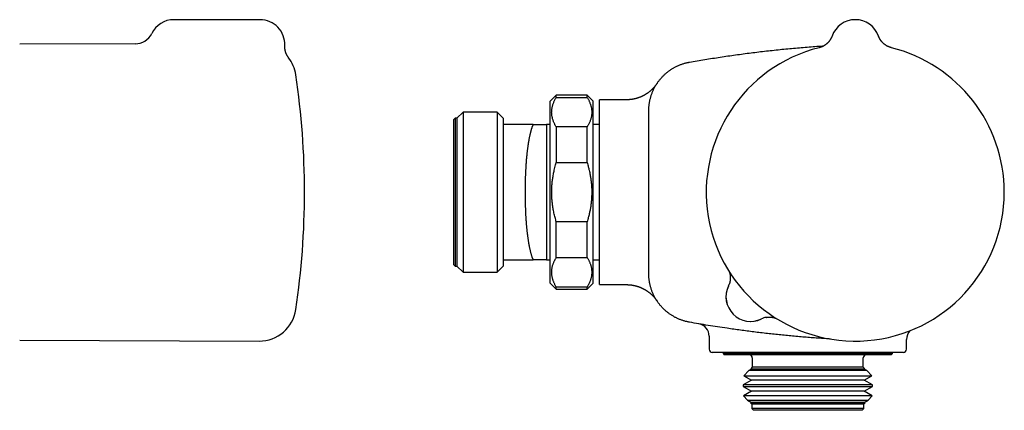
# Model space of a CAD drawing. Header units: millimetres. Extents: x 8 to 681, y 12 to 339.
# Tile 4 of 5: x 389 to 548, y 275 to 339. Entities that reach past the tile are written whole.
import ezdxf

# ---------------------------------------------------------------- set-up
doc = ezdxf.new("R2010")
doc.units = ezdxf.units.MM

msp = doc.modelspace()

# ---------------------------------------------------------------- linework, layer by layer
at = {"color": 7, "linetype": 'Continuous', "lineweight": 30}
for p, q in [((427.7, 338.5), (413.7, 338.5)), ((520.48, 335.85), (520.48, 335.85)), ((520.48, 335.85), (520.48, 335.85)), ((528.01, 335.85), (528.01, 335.85)), ((528.01, 335.85), (528.01, 335.85)), ((407.43, 334.58), (388.7, 334.5)), ((432.31, 332.33), (432.31, 332.33)), ((475.74, 326.25), (474.74, 325.25)), ((480.74, 326.25), (475.74, 326.25)), ((475.74, 325.89), (475.74, 326.25)), ((475.74, 325.89), (480.74, 325.89)), ((481.74, 325.25), (480.74, 326.25)), ((480.74, 325.89), (480.74, 326.25)), ((474.74, 310.5), (474.74, 325.25)), ((481.74, 310.5), (481.74, 325.25)), ((487.1, 325.5), (482.74, 325.5)), ((482.74, 310.5), (482.74, 325.5)), ((460.63, 323.5), (459.63, 322.5)), ((466.13, 323.5), (460.63, 323.5)), ((460.63, 323.5), (460.63, 297.5)), ((467.13, 322.5), (466.13, 323.5)), ((466.13, 323.5), (466.13, 297.5)), ((490.74, 310.5), (490.74, 323.72)), ((490.74, 323.72), (490.74, 323.72)), ((490.74, 323.72), (490.74, 323.72)), ((459.33, 322.5), (459.13, 322.3)), ((459.13, 298.7), (459.13, 322.3)), ((459.63, 322.5), (459.33, 322.5)), ((459.33, 322.5), (459.33, 298.5)), ((459.63, 322.5), (459.63, 298.5)), ((467.13, 322.5), (467.13, 321.5)), ((467.13, 321.5), (467.13, 299.5)), ((471.98, 321.5), (467.13, 321.5)), ((474.13, 321.5), (474.13, 321.5)), ((474.13, 321.5), (474.13, 299.5)), ((474.18, 321.5), (474.13, 321.5)), ((474.74, 321.5), (474.18, 321.5)), ((475.74, 321.09), (475.74, 315.3)), ((480.74, 321.09), (475.74, 321.09)), ((480.74, 315.3), (480.74, 321.09)), ((482.74, 321.5), (481.74, 321.5)), ((475.74, 315.3), (480.74, 315.3)), ((474.74, 295.75), (474.74, 310.5)), ((481.74, 295.75), (481.74, 310.5)), ((482.74, 295.5), (482.74, 310.5)), ((490.74, 297.28), (490.74, 310.5)), ((475.74, 299.91), (475.74, 305.7)), ((480.74, 305.7), (475.74, 305.7)), ((480.74, 299.91), (480.74, 305.7)), ((459.13, 298.7), (459.33, 298.5)), ((467.13, 299.5), (467.13, 298.5)), ((467.13, 299.5), (471.98, 299.5)), ((474.13, 299.5), (474.13, 299.5)), ((474.13, 299.5), (474.18, 299.5)), ((474.18, 299.5), (474.74, 299.5)), ((474.18, 299.5), (474.18, 299.5)), ((475.74, 299.91), (480.74, 299.91)), ((481.74, 299.5), (482.74, 299.5)), ((459.33, 298.5), (459.63, 298.5)), ((459.63, 298.5), (460.63, 297.5)), ((460.63, 297.5), (466.13, 297.5)), ((466.13, 297.5), (467.13, 298.5)), ((490.74, 297.3), (490.74, 297.29)), ((490.74, 297.28), (490.74, 297.28)), ((474.74, 295.75), (475.74, 294.75)), ((480.74, 294.75), (481.74, 295.75)), ((482.74, 295.5), (487.1, 295.5)), ((475.74, 294.75), (475.74, 295.11)), ((480.74, 295.11), (475.74, 295.11)), ((475.74, 294.75), (480.74, 294.75)), ((480.74, 294.75), (480.74, 295.11)), ((498.88, 289.13), (498.88, 289.13)), ((388.7, 286.5), (427.53, 286.33)), ((500.54, 287.16), (500.54, 285)), ((532.54, 285), (532.54, 286.61)), ((515.73, 284.5), (501.04, 284.5)), ((502.79, 284.5), (502.79, 284.3)), ((502.79, 284.3), (502.99, 284.1)), ((503.4, 284.3), (502.79, 284.3)), ((530.29, 284.3), (503.4, 284.3)), ((522.48, 284.5), (522.17, 284.5)), ((532.04, 284.5), (527.6, 284.5)), ((530.09, 284.1), (530.29, 284.3)), ((530.29, 284.3), (530.29, 284.5)), ((503.59, 284.1), (502.99, 284.1)), ((530.09, 284.1), (503.59, 284.1)), ((507.54, 283.6), (507.54, 282.1)), ((525.54, 282.1), (525.54, 283.6)), ((506.99, 281.55), (506.16, 280.72)), ((507.42, 281.79), (506.99, 281.55)), ((507.41, 281.55), (506.99, 281.55)), ((507.54, 282.1), (507.31, 281.86)), ((507.31, 281.86), (507.42, 281.79)), ((507.31, 281.86), (525.78, 281.86)), ((526.1, 281.55), (507.41, 281.55)), ((507.82, 281.79), (507.42, 281.79)), ((507.94, 282.1), (507.54, 282.1)), ((525.67, 281.79), (507.82, 281.79)), ((525.54, 282.1), (507.94, 282.1)), ((525.78, 281.86), (525.54, 282.1)), ((525.67, 281.79), (525.78, 281.86)), ((526.1, 281.55), (525.67, 281.79)), ((526.92, 280.72), (526.1, 281.55)), ((507.42, 279.99), (506.07, 279.21)), ((506.16, 280.72), (507.42, 279.99)), ((506.16, 280.72), (526.92, 280.72)), ((507.82, 279.99), (507.42, 279.99)), ((525.67, 279.99), (507.82, 279.99)), ((525.67, 279.99), (526.92, 280.72)), ((527.02, 279.21), (525.67, 279.99)), ((506.07, 279.21), (506.07, 278.98)), ((506.53, 279.21), (506.07, 279.21)), ((506.07, 278.98), (507.42, 278.19)), ((506.07, 278.98), (527.02, 278.98)), ((507.42, 278.19), (506.11, 277.44)), ((527.02, 279.21), (506.53, 279.21)), ((507.82, 278.19), (507.42, 278.19)), ((525.67, 278.19), (507.82, 278.19)), ((525.67, 278.19), (527.02, 278.98)), ((526.98, 277.44), (525.67, 278.19)), ((527.02, 278.98), (527.02, 279.21)), ((506.11, 277.44), (506.78, 276.76)), ((506.57, 277.44), (506.11, 277.44)), ((526.98, 277.44), (506.57, 277.44)), ((506.78, 276.76), (507.42, 276.39)), ((506.78, 276.76), (526.31, 276.76)), ((507.42, 276.39), (507.25, 276.3)), ((507.82, 276.39), (507.42, 276.39)), ((525.67, 276.39), (507.82, 276.39)), ((525.67, 276.39), (526.31, 276.76)), ((525.84, 276.3), (525.67, 276.39)), ((526.31, 276.76), (526.98, 277.44)), ((507.25, 276.3), (507.44, 276.1)), ((507.66, 276.3), (507.25, 276.3)), ((507.44, 276.1), (507.44, 275.4)), ((507.84, 276.1), (507.44, 276.1)), ((507.44, 275.4), (507.74, 275.1)), ((507.84, 275.4), (507.44, 275.4)), ((525.84, 276.3), (507.66, 276.3)), ((508.13, 275.1), (507.74, 275.1)), ((525.64, 276.1), (507.84, 276.1)), ((525.64, 275.4), (507.84, 275.4)), ((525.34, 275.1), (508.13, 275.1)), ((525.34, 275.1), (525.64, 275.4)), ((525.64, 276.1), (525.84, 276.3)), ((525.64, 275.4), (525.64, 276.1))]:
    msp.add_line(p, q, dxfattribs=at)
at = {"color": 7, "linetype": 'Continuous', "lineweight": 30, "flags": 128}
msp.add_lwpolyline([(528.07, 335.7), (528.05, 335.76), (528.01, 335.85)], dxfattribs=at)
at = {"color": 7, "linetype": 'Continuous', "lineweight": 30}
for centre, radius, start, end in [((413.7, 334.5), 4, 90, 153.8603), ((427.7, 334.5), 4, 357.2491, 90), ((524.24, 334.5), 4, 19.6961, 160.3039), ((407.42, 337.58), 3, 270.2669, 333.8614), ((524.24, 310.5), 24.17, 104.0365, 0), ((524.24, 310.5), 24.17, 0, 75.9635), ((427.56, 328.67), 6, 8.4268, 37.6088), ((304.9, 310.5), 130, 351.5732, 8.4268), ((500.97, 296.57), 3, 334.2259, 340.3502), ((507.27, 293.53), 4, 153.8652, 296.1348), ((507.27, 293.53), 4, 154.226, 295.774), ((427.56, 292.33), 6, 269.75, 351.5732), ((498.54, 287.16), 2, 359.9963, 80.3217), ((510.32, 287.23), 3, 100.2959, 115.6429), ((534.54, 286.61), 2, 135.4446, 180.0147), ((501.04, 285), 0.5, 180, 270), ((532.04, 285), 0.5, 270, 0), ((507.04, 283.6), 0.5, 0, 90), ((526.04, 283.6), 0.5, 90, 180)]:
    msp.add_arc(centre, radius, start, end, dxfattribs=at)
for points, knots in [([(520.48, 335.85), (520.48, 335.85), (520.48, 335.85), (520.48, 335.84), (520.48, 335.84), (520.47, 335.83), (520.47, 335.82), (520.47, 335.81), (520.46, 335.8), (520.45, 335.77), (520.43, 335.73), (520.41, 335.68), (520.39, 335.62), (520.35, 335.55), (520.32, 335.48), (520.28, 335.42), (520.25, 335.35), (520.21, 335.28), (520.16, 335.21), (520.12, 335.15), (520.07, 335.08), (520.02, 335.01), (519.97, 334.95), (519.91, 334.88), (519.85, 334.82), (519.8, 334.76), (519.74, 334.7), (519.67, 334.64), (519.61, 334.59), (519.55, 334.53), (519.48, 334.48), (519.41, 334.43), (519.34, 334.38), (519.27, 334.33), (519.2, 334.29), (519.12, 334.24), (519.05, 334.2), (518.97, 334.17), (518.9, 334.13), (518.82, 334.09), (518.74, 334.06), (518.66, 334.03), (518.57, 334), (518.48, 333.98), (518.42, 333.96), (518.38, 333.95), (518.38, 333.95)], [0, 0, 0, 0, 0.002692, 0.0059581, 0.0088721, 0.0117137, 0.0148568, 0.0189394, 0.0248224, 0.0339125, 0.047983, 0.0654837, 0.090355, 0.1173013, 0.1412358, 0.1663053, 0.1924651, 0.2193225, 0.2466538, 0.2743149, 0.3022124, 0.330284, 0.3584874, 0.3867925, 0.4151779, 0.4436278, 0.4721301, 0.5006758, 0.5292579, 0.5578705, 0.5865094, 0.6151709, 0.6438519, 0.67255, 0.7012633, 0.7299899, 0.7587284, 0.7874775, 0.8162362, 0.8450036, 0.8737788, 0.9025612, 0.9345411, 0.9665035, 0.998365, 1, 1, 1, 1]), ([(530.11, 333.95), (530.1, 333.95), (530.07, 333.96), (530.02, 333.97), (529.93, 334), (529.85, 334.03), (529.77, 334.06), (529.69, 334.09), (529.61, 334.12), (529.53, 334.16), (529.46, 334.2), (529.38, 334.24), (529.31, 334.28), (529.24, 334.32), (529.17, 334.37), (529.1, 334.42), (529.03, 334.46), (528.96, 334.52), (528.9, 334.57), (528.84, 334.62), (528.78, 334.68), (528.72, 334.73), (528.66, 334.79), (528.61, 334.85), (528.56, 334.91), (528.5, 334.97), (528.46, 335.03), (528.41, 335.09), (528.37, 335.16), (528.32, 335.22), (528.29, 335.28), (528.25, 335.34), (528.21, 335.4), (528.18, 335.46), (528.15, 335.52), (528.12, 335.58), (528.1, 335.63), (528.08, 335.68), (528.06, 335.73), (528.04, 335.76), (528.03, 335.79), (528.03, 335.81), (528.02, 335.82), (528.02, 335.83), (528.01, 335.84), (528.01, 335.84), (528.01, 335.85), (528.01, 335.85), (528.01, 335.85), (528.01, 335.85)], [0, 0, 0, 0, 0.002749, 0.032054, 0.06129, 0.090454, 0.119544, 0.148556, 0.177489, 0.206338, 0.235099, 0.26377, 0.292345, 0.320819, 0.349187, 0.377442, 0.405578, 0.433588, 0.461461, 0.489189, 0.51676, 0.544162, 0.57138, 0.598397, 0.625195, 0.651752, 0.67804, 0.70403, 0.729685, 0.754962, 0.779809, 0.804162, 0.827942, 0.851052, 0.873368, 0.894731, 0.91493, 0.933659, 0.95039, 0.964024, 0.973466, 0.979661, 0.983947, 0.987152, 0.989825, 0.992383, 0.99516, 0.998445, 1, 1, 1, 1]), ([(432.32, 332.33), (432.31, 332.34), (432.29, 332.36), (432.26, 332.41), (432.21, 332.47), (432.17, 332.54), (432.13, 332.61), (432.09, 332.68), (432.05, 332.75), (432.01, 332.82), (431.97, 332.9), (431.94, 332.97), (431.9, 333.05), (431.87, 333.13), (431.85, 333.21), (431.82, 333.29), (431.8, 333.37), (431.78, 333.45), (431.76, 333.54), (431.74, 333.62), (431.73, 333.7), (431.71, 333.79), (431.71, 333.87), (431.7, 333.96), (431.69, 334.04), (431.69, 334.13), (431.69, 334.21), (431.69, 334.27), (431.69, 334.3), (431.7, 334.31)], [0, 0, 0, 0, 0.011858, 0.045942, 0.082096, 0.119381, 0.157439, 0.196031, 0.234999, 0.274243, 0.313692, 0.353299, 0.39303, 0.432859, 0.472768, 0.512742, 0.552771, 0.592845, 0.632959, 0.673107, 0.713283, 0.753485, 0.793709, 0.833952, 0.874213, 0.91449, 0.954781, 0.995084, 1, 1, 1, 1]), ([(497.34, 331.6), (497.76, 331.67), (498.59, 331.82), (499.83, 332.03), (501.08, 332.23), (502.33, 332.42), (503.57, 332.61), (504.82, 332.79), (506.08, 332.96), (507.33, 333.12), (508.58, 333.28), (509.83, 333.42), (511.09, 333.56), (512.35, 333.69), (513.6, 333.82), (514.86, 333.93), (516.12, 334.04), (517.39, 334.14), (518.4, 334.21), (518.99, 334.25), (519.15, 334.26)], [0, 0, 0, 0, 0.057437, 0.114875, 0.172314, 0.229753, 0.28719, 0.344627, 0.402065, 0.459504, 0.516943, 0.574379, 0.631816, 0.689255, 0.746694, 0.804132, 0.861569, 0.919577, 0.977588, 1, 1, 1, 1]), ([(490.74, 323.72), (490.74, 323.72), (490.74, 323.8), (490.75, 323.94), (490.76, 324.17), (490.77, 324.39), (490.79, 324.61), (490.82, 324.83), (490.85, 325.05), (490.89, 325.27), (490.94, 325.49), (491, 325.72), (491.06, 325.94), (491.12, 326.16), (491.19, 326.37), (491.27, 326.58), (491.35, 326.79), (491.44, 326.99), (491.53, 327.19), (491.63, 327.39), (491.74, 327.59), (491.85, 327.78), (491.97, 327.98), (492.09, 328.17), (492.22, 328.36), (492.36, 328.54), (492.5, 328.72), (492.64, 328.89), (492.78, 329.06), (492.93, 329.22), (493.09, 329.38), (493.25, 329.54), (493.41, 329.69), (493.58, 329.84), (493.76, 329.98), (493.94, 330.12), (494.12, 330.26), (494.31, 330.39), (494.5, 330.51), (494.69, 330.62), (494.89, 330.73), (495.08, 330.84), (495.28, 330.94), (495.48, 331.03), (495.69, 331.12), (495.9, 331.2), (496.11, 331.28), (496.33, 331.35), (496.55, 331.42), (496.77, 331.48), (496.97, 331.53), (497.17, 331.57), (497.28, 331.59), (497.34, 331.6)], [0, 0, 0, 0, 0.0000054, 0.0198057, 0.0396098, 0.0594101, 0.0793482, 0.0992902, 0.1192284, 0.1396, 0.1599758, 0.1803475, 0.2008689, 0.2213946, 0.2419161, 0.2617162, 0.2815201, 0.3013203, 0.3212582, 0.3411999, 0.3611379, 0.3815095, 0.4018852, 0.4222568, 0.4427781, 0.4633036, 0.4838249, 0.5036313, 0.5234414, 0.5432478, 0.5631921, 0.5831403, 0.6030847, 0.6234636, 0.6438466, 0.6642255, 0.6847543, 0.7052873, 0.7258161, 0.7456139, 0.7654153, 0.7852131, 0.8051485, 0.8250878, 0.8450233, 0.8653929, 0.8857666, 0.9061362, 0.9266553, 0.9471787, 0.9676978, 0.9838448, 1, 1, 1, 1]), ([(492.09, 328.17), (492.09, 328.17), (492.09, 328.17), (492.09, 328.16), (492.09, 328.16), (492.08, 328.15), (492.08, 328.14), (492.07, 328.13), (492.05, 328.11), (492.03, 328.07), (491.99, 328.01), (491.93, 327.94), (491.86, 327.85), (491.8, 327.76), (491.73, 327.68), (491.66, 327.6), (491.59, 327.52), (491.51, 327.43), (491.44, 327.35), (491.36, 327.27), (491.27, 327.18), (491.19, 327.1), (491.1, 327.02), (491.01, 326.95), (490.92, 326.87), (490.83, 326.79), (490.73, 326.72), (490.64, 326.65), (490.54, 326.58), (490.44, 326.51), (490.34, 326.45), (490.24, 326.38), (490.13, 326.32), (490.03, 326.26), (489.92, 326.2), (489.82, 326.15), (489.71, 326.1), (489.6, 326.04), (489.49, 325.99), (489.38, 325.95), (489.27, 325.9), (489.15, 325.86), (489.04, 325.82), (488.92, 325.78), (488.8, 325.75), (488.68, 325.71), (488.56, 325.68), (488.43, 325.65), (488.3, 325.62), (488.17, 325.6), (488.04, 325.57), (487.91, 325.55), (487.78, 325.54), (487.64, 325.52), (487.51, 325.51), (487.38, 325.51), (487.25, 325.5), (487.16, 325.5), (487.11, 325.5), (487.1, 325.5)], [0, 0, 0, 0, 0.00061, 0.001836, 0.003005, 0.004259, 0.005942, 0.008506, 0.012714, 0.019569, 0.031161, 0.049411, 0.068071, 0.087102, 0.103789, 0.121908, 0.140653, 0.159838, 0.179323, 0.199019, 0.218867, 0.238829, 0.258878, 0.278993, 0.299162, 0.319374, 0.339622, 0.359898, 0.380199, 0.400521, 0.420861, 0.441216, 0.461585, 0.481965, 0.502355, 0.522755, 0.543163, 0.563579, 0.584, 0.604428, 0.624862, 0.6453, 0.665743, 0.686189, 0.70664, 0.729418, 0.749875, 0.772556, 0.795245, 0.817886, 0.840482, 0.863033, 0.885543, 0.908012, 0.930444, 0.952838, 0.975198, 0.997523, 1, 1, 1, 1]), ([(492.03, 328.07), (492.03, 328.08), (492.05, 328.1), (492.06, 328.12), (492.08, 328.14), (492.09, 328.16), (492.09, 328.16), (492.09, 328.16)], [0, 0, 0, 0, 0.18592, 0.434058, 0.682195, 0.93514, 1, 1, 1, 1]), ([(492.09, 328.17), (492.09, 328.17), (492.09, 328.17), (492.09, 328.16), (492.09, 328.16)], [0, 0, 0, 0, 0.2607898, 1, 1, 1, 1]), ([(475.74, 321.09), (475.71, 321.15), (475.63, 321.27), (475.53, 321.46), (475.44, 321.65), (475.35, 321.84), (475.28, 322.02), (475.21, 322.21), (475.15, 322.41), (475.1, 322.6), (475.06, 322.8), (475.03, 322.99), (475.01, 323.19), (474.99, 323.39), (474.99, 323.6), (475.01, 323.8), (475.03, 324.01), (475.06, 324.22), (475.11, 324.43), (475.17, 324.64), (475.24, 324.85), (475.32, 325.06), (475.41, 325.27), (475.51, 325.48), (475.62, 325.69), (475.7, 325.82), (475.74, 325.89)], [0, 0, 0, 0, 0.039489, 0.078998, 0.118514, 0.158028, 0.19753, 0.237015, 0.277272, 0.317555, 0.35785, 0.398143, 0.438423, 0.478677, 0.521543, 0.564441, 0.607356, 0.650273, 0.693175, 0.736044, 0.780012, 0.824004, 0.868012, 0.912024, 0.956026, 1, 1, 1, 1]), ([(480.74, 325.89), (480.78, 325.83), (480.85, 325.71), (480.96, 325.52), (481.05, 325.34), (481.13, 325.15), (481.21, 324.96), (481.28, 324.77), (481.34, 324.58), (481.39, 324.39), (481.43, 324.19), (481.46, 323.99), (481.48, 323.79), (481.5, 323.59), (481.5, 323.39), (481.48, 323.18), (481.46, 322.97), (481.43, 322.76), (481.38, 322.55), (481.32, 322.34), (481.25, 322.14), (481.18, 321.93), (481.09, 321.72), (480.98, 321.51), (480.87, 321.3), (480.79, 321.16), (480.74, 321.09)], [0, 0, 0, 0, 0.0394379, 0.0788842, 0.1183294, 0.1577658, 0.1973904, 0.2370148, 0.2762981, 0.3155813, 0.3563484, 0.3971294, 0.4379098, 0.4786762, 0.5214545, 0.5642491, 0.6070442, 0.649823, 0.6929333, 0.7360439, 0.7784893, 0.8209349, 0.8656935, 0.9104653, 0.9552389, 1, 1, 1, 1]), ([(471.98, 321.5), (471.97, 321.46), (471.93, 321.39), (471.89, 321.27), (471.84, 321.16), (471.8, 321.04), (471.76, 320.92), (471.71, 320.79), (471.67, 320.66), (471.63, 320.52), (471.59, 320.37), (471.55, 320.23), (471.52, 320.08), (471.48, 319.92), (471.44, 319.77), (471.4, 319.58), (471.36, 319.36), (471.31, 319.11), (471.27, 318.88), (471.23, 318.67), (471.2, 318.49), (471.17, 318.3), (471.14, 318.11), (471.12, 317.91), (471.09, 317.71), (471.06, 317.51), (471.04, 317.31), (471.01, 317.1), (470.99, 316.89), (470.97, 316.67), (470.94, 316.43), (470.91, 316.14), (470.88, 315.82), (470.86, 315.51), (470.83, 315.2), (470.81, 314.89), (470.79, 314.61), (470.78, 314.35), (470.77, 314.11), (470.75, 313.88), (470.74, 313.64), (470.73, 313.4), (470.72, 313.16), (470.71, 312.91), (470.7, 312.64), (470.69, 312.32), (470.69, 311.97), (470.68, 311.63), (470.67, 311.29), (470.67, 310.96), (470.67, 310.66), (470.67, 310.39), (470.67, 310.12), (470.67, 309.82), (470.68, 309.49), (470.68, 309.17), (470.69, 308.86), (470.7, 308.55), (470.71, 308.25), (470.72, 307.94), (470.73, 307.64), (470.74, 307.33), (470.76, 307.01), (470.77, 306.73), (470.79, 306.47), (470.81, 306.22), (470.82, 305.94), (470.85, 305.64), (470.87, 305.35), (470.89, 305.07), (470.92, 304.79), (470.94, 304.53), (470.97, 304.26), (471, 304), (471.03, 303.73), (471.07, 303.46), (471.1, 303.22), (471.13, 303.01), (471.16, 302.8), (471.19, 302.57), (471.23, 302.33), (471.27, 302.11), (471.3, 301.92), (471.34, 301.73), (471.38, 301.51), (471.43, 301.29), (471.48, 301.09), (471.52, 300.91), (471.56, 300.76), (471.6, 300.61), (471.64, 300.46), (471.69, 300.31), (471.73, 300.16), (471.78, 300.02), (471.82, 299.89), (471.87, 299.78), (471.91, 299.67), (471.95, 299.58), (471.97, 299.53), (471.98, 299.5)], [0, 0, 0, 0, 0.009884, 0.019768, 0.028921, 0.038074, 0.047243, 0.056413, 0.065566, 0.074719, 0.084019, 0.093319, 0.102341, 0.111364, 0.120534, 0.129703, 0.14283, 0.155959, 0.169086, 0.178075, 0.187064, 0.196069, 0.205073, 0.214063, 0.223052, 0.232056, 0.241061, 0.25005, 0.259039, 0.268045, 0.27705, 0.289936, 0.302826, 0.315713, 0.327526, 0.339342, 0.351155, 0.360008, 0.368861, 0.377729, 0.386598, 0.39545, 0.404303, 0.413172, 0.42204, 0.434723, 0.447408, 0.46009, 0.471792, 0.483496, 0.495197, 0.503967, 0.512736, 0.524438, 0.536142, 0.547843, 0.558885, 0.569932, 0.58098, 0.592027, 0.603068, 0.614744, 0.626423, 0.638099, 0.646849, 0.655599, 0.667275, 0.678954, 0.69063, 0.70164, 0.712655, 0.723672, 0.734688, 0.745698, 0.757436, 0.769177, 0.780915, 0.789712, 0.798509, 0.810247, 0.821987, 0.833725, 0.842537, 0.851349, 0.863917, 0.876487, 0.889056, 0.898207, 0.90736, 0.916511, 0.926804, 0.937099, 0.947395, 0.957687, 0.967025, 0.976365, 0.985703, 0.992852, 1, 1, 1, 1]), ([(471.98, 321.5), (472.06, 321.5), (472.2, 321.5), (472.42, 321.5), (472.61, 321.5), (472.77, 321.5), (472.91, 321.5), (473.05, 321.5), (473.18, 321.5), (473.31, 321.5), (473.43, 321.5), (473.54, 321.5), (473.64, 321.5), (473.73, 321.5), (473.81, 321.5), (473.88, 321.5), (473.94, 321.5), (474, 321.5), (474.04, 321.5), (474.08, 321.5), (474.11, 321.5), (474.13, 321.5), (474.13, 321.5), (474.13, 321.5)], [0, 0, 0, 0, 0.063168, 0.126339, 0.189506, 0.236932, 0.284357, 0.3317, 0.379043, 0.42684, 0.474643, 0.522444, 0.570239, 0.612998, 0.655767, 0.69854, 0.741306, 0.784062, 0.82724, 0.870434, 0.913632, 0.956823, 1, 1, 1, 1]), ([(475.74, 305.7), (475.71, 305.81), (475.64, 306.04), (475.54, 306.4), (475.45, 306.77), (475.36, 307.14), (475.29, 307.51), (475.22, 307.86), (475.17, 308.2), (475.12, 308.53), (475.08, 308.86), (475.05, 309.19), (475.02, 309.53), (475.01, 309.88), (475, 310.24), (474.99, 310.58), (475, 310.9), (475.01, 311.2), (475.03, 311.49), (475.05, 311.78), (475.08, 312.08), (475.11, 312.39), (475.16, 312.72), (475.21, 313.06), (475.27, 313.4), (475.34, 313.73), (475.42, 314.1), (475.51, 314.49), (475.63, 314.91), (475.71, 315.17), (475.74, 315.3)], [0, 0, 0, 0, 0.03711, 0.07422, 0.113622, 0.153027, 0.192428, 0.228455, 0.264481, 0.297983, 0.331486, 0.365338, 0.39919, 0.436136, 0.473086, 0.510032, 0.540734, 0.571439, 0.602141, 0.631478, 0.660815, 0.69403, 0.727244, 0.763082, 0.798919, 0.833674, 0.868429, 0.913638, 0.958847, 1, 1, 1, 1]), ([(480.74, 315.3), (480.78, 315.19), (480.84, 314.97), (480.93, 314.65), (481.01, 314.35), (481.09, 314.03), (481.16, 313.68), (481.23, 313.33), (481.29, 313.01), (481.33, 312.72), (481.37, 312.43), (481.41, 312.14), (481.44, 311.85), (481.46, 311.55), (481.48, 311.24), (481.49, 310.92), (481.5, 310.58), (481.49, 310.21), (481.48, 309.86), (481.46, 309.51), (481.44, 309.18), (481.41, 308.85), (481.37, 308.52), (481.32, 308.19), (481.27, 307.88), (481.21, 307.58), (481.15, 307.28), (481.09, 306.99), (481.02, 306.68), (480.94, 306.37), (480.85, 306.04), (480.78, 305.82), (480.74, 305.7)], [0, 0, 0, 0, 0.035621, 0.071242, 0.101407, 0.131572, 0.171346, 0.211119, 0.241345, 0.271574, 0.301799, 0.331641, 0.361482, 0.392592, 0.423705, 0.454814, 0.492311, 0.529812, 0.567309, 0.600809, 0.635136, 0.669467, 0.703793, 0.737494, 0.771196, 0.801615, 0.832038, 0.862458, 0.895588, 0.928721, 0.961851, 1, 1, 1, 1]), ([(474.13, 299.5), (474.13, 299.5), (474.13, 299.5), (474.11, 299.5), (474.08, 299.5), (474.04, 299.5), (474, 299.5), (473.94, 299.5), (473.88, 299.5), (473.81, 299.5), (473.73, 299.5), (473.64, 299.5), (473.54, 299.5), (473.43, 299.5), (473.31, 299.5), (473.19, 299.5), (473.06, 299.5), (472.92, 299.5), (472.78, 299.5), (472.61, 299.5), (472.42, 299.5), (472.21, 299.5), (472.06, 299.5), (471.98, 299.5)], [0, 0, 0, 0, 0.042738, 0.08549, 0.128248, 0.171002, 0.213741, 0.256936, 0.300142, 0.343354, 0.386563, 0.429761, 0.477084, 0.524413, 0.571743, 0.619068, 0.666509, 0.71395, 0.761134, 0.808318, 0.872211, 0.936106, 1, 1, 1, 1]), ([(475.74, 295.11), (475.71, 295.17), (475.63, 295.29), (475.53, 295.48), (475.44, 295.66), (475.36, 295.84), (475.29, 296.02), (475.22, 296.2), (475.16, 296.39), (475.11, 296.58), (475.06, 296.79), (475.03, 296.99), (475.01, 297.2), (475, 297.39), (474.99, 297.56), (475, 297.72), (475.01, 297.89), (475.04, 298.08), (475.07, 298.29), (475.12, 298.5), (475.18, 298.7), (475.25, 298.9), (475.32, 299.09), (475.4, 299.27), (475.48, 299.44), (475.56, 299.6), (475.65, 299.76), (475.71, 299.86), (475.74, 299.91)], [0, 0, 0, 0, 0.039402, 0.078808, 0.11821, 0.155431, 0.192661, 0.229889, 0.267109, 0.309408, 0.35173, 0.394058, 0.436377, 0.478674, 0.510705, 0.542739, 0.574769, 0.617661, 0.660561, 0.703453, 0.744473, 0.785505, 0.826538, 0.86756, 0.900438, 0.933317, 0.966658, 1, 1, 1, 1]), ([(480.74, 299.91), (480.78, 299.85), (480.85, 299.73), (480.96, 299.54), (481.05, 299.36), (481.13, 299.18), (481.2, 299), (481.27, 298.82), (481.33, 298.63), (481.38, 298.44), (481.43, 298.23), (481.46, 298.03), (481.48, 297.82), (481.49, 297.62), (481.5, 297.42), (481.49, 297.22), (481.47, 297.03), (481.43, 296.83), (481.39, 296.62), (481.34, 296.41), (481.28, 296.22), (481.21, 296.05), (481.15, 295.89), (481.08, 295.73), (481.01, 295.58), (480.92, 295.42), (480.84, 295.26), (480.78, 295.16), (480.74, 295.11)], [0, 0, 0, 0, 0.039402, 0.078808, 0.11821, 0.155431, 0.192661, 0.229889, 0.267109, 0.309408, 0.35173, 0.394058, 0.436377, 0.478674, 0.518708, 0.558755, 0.598802, 0.638836, 0.682192, 0.725557, 0.768915, 0.801796, 0.834679, 0.86756, 0.900438, 0.933317, 0.966658, 1, 1, 1, 1]), ([(497.34, 289.4), (497.27, 289.41), (497.12, 289.44), (496.91, 289.49), (496.69, 289.54), (496.47, 289.6), (496.26, 289.67), (496.04, 289.75), (495.83, 289.82), (495.62, 289.91), (495.42, 290), (495.22, 290.09), (495.02, 290.19), (494.83, 290.3), (494.64, 290.41), (494.45, 290.53), (494.26, 290.65), (494.07, 290.78), (493.89, 290.92), (493.71, 291.06), (493.53, 291.2), (493.35, 291.36), (493.17, 291.54), (492.97, 291.73), (492.79, 291.93), (492.62, 292.12), (492.47, 292.31), (492.34, 292.48), (492.21, 292.66), (492.08, 292.84), (491.96, 293.03), (491.85, 293.22), (491.74, 293.42), (491.63, 293.62), (491.53, 293.82), (491.43, 294.03), (491.34, 294.24), (491.26, 294.45), (491.18, 294.67), (491.11, 294.9), (491.04, 295.13), (490.98, 295.35), (490.92, 295.59), (490.88, 295.82), (490.84, 296.06), (490.8, 296.3), (490.78, 296.54), (490.76, 296.79), (490.75, 297.03), (490.75, 297.19), (490.74, 297.28)], [0, 0, 0, 0, 0.019997, 0.039992, 0.06004, 0.080089, 0.100309, 0.120529, 0.140813, 0.161096, 0.180872, 0.200651, 0.220427, 0.240341, 0.260258, 0.280172, 0.300521, 0.320874, 0.341224, 0.361722, 0.382225, 0.402723, 0.426944, 0.451164, 0.475495, 0.499826, 0.519601, 0.539379, 0.559154, 0.579066, 0.598981, 0.618892, 0.639236, 0.659583, 0.679927, 0.700419, 0.720917, 0.74141, 0.762523, 0.783642, 0.804756, 0.826038, 0.847324, 0.868605, 0.890412, 0.912223, 0.934031, 0.956015, 0.978008, 1, 1, 1, 1]), ([(490.75, 297.03), (490.75, 297.04), (490.75, 297.06), (490.75, 297.1), (490.75, 297.14), (490.75, 297.16)], [0, 0, 0, 0, 0.144543, 0.712798, 1, 1, 1, 1]), ([(503.77, 297.66), (503.77, 297.65), (503.78, 297.62), (503.8, 297.58), (503.82, 297.52), (503.84, 297.46), (503.86, 297.4), (503.88, 297.33), (503.89, 297.25), (503.91, 297.17), (503.93, 297.09), (503.94, 297.01), (503.95, 296.93), (503.96, 296.85), (503.97, 296.76), (503.97, 296.68), (503.97, 296.6), (503.97, 296.51), (503.97, 296.43), (503.96, 296.34), (503.95, 296.26), (503.94, 296.17), (503.93, 296.09), (503.92, 296.01), (503.9, 295.92), (503.88, 295.84), (503.86, 295.76), (503.83, 295.67), (503.81, 295.61), (503.8, 295.57), (503.8, 295.57)], [0, 0, 0, 0, 0.01766, 0.042143, 0.069242, 0.099009, 0.131261, 0.1656, 0.201524, 0.238574, 0.276397, 0.314745, 0.353453, 0.392413, 0.431552, 0.470822, 0.51019, 0.549633, 0.589134, 0.628683, 0.668269, 0.707887, 0.747532, 0.787199, 0.826885, 0.866589, 0.906307, 0.946038, 0.985781, 1, 1, 1, 1]), ([(487.1, 295.5), (487.11, 295.5), (487.16, 295.5), (487.25, 295.5), (487.37, 295.49), (487.5, 295.49), (487.62, 295.48), (487.74, 295.47), (487.87, 295.45), (487.99, 295.43), (488.11, 295.42), (488.23, 295.39), (488.35, 295.37), (488.47, 295.34), (488.59, 295.31), (488.71, 295.28), (488.82, 295.25), (488.94, 295.21), (489.06, 295.17), (489.17, 295.13), (489.28, 295.09), (489.4, 295.05), (489.51, 295), (489.62, 294.95), (489.72, 294.9), (489.83, 294.84), (489.94, 294.79), (490.04, 294.73), (490.14, 294.67), (490.24, 294.61), (490.34, 294.55), (490.44, 294.49), (490.54, 294.42), (490.63, 294.35), (490.72, 294.29), (490.81, 294.22), (490.9, 294.14), (490.99, 294.07), (491.07, 294), (491.16, 293.92), (491.24, 293.85), (491.31, 293.77), (491.39, 293.7), (491.46, 293.62), (491.53, 293.55), (491.6, 293.47), (491.67, 293.4), (491.73, 293.32), (491.79, 293.25), (491.84, 293.18), (491.89, 293.12), (491.93, 293.06), (491.97, 293.01), (492, 292.97), (492.02, 292.94), (492.03, 292.92), (492.04, 292.9), (492.05, 292.89), (492.06, 292.88), (492.06, 292.88), (492.07, 292.87), (492.07, 292.86), (492.07, 292.86), (492.08, 292.86), (492.08, 292.85), (492.08, 292.85), (492.08, 292.85), (492.08, 292.84), (492.09, 292.84), (492.09, 292.84), (492.09, 292.84), (492.09, 292.84), (492.09, 292.84)], [0, 0, 0, 0, 0.003676, 0.023427, 0.043153, 0.062854, 0.08253, 0.102179, 0.121802, 0.141396, 0.160962, 0.180499, 0.200005, 0.219479, 0.238921, 0.258328, 0.2777, 0.297036, 0.316333, 0.33559, 0.354805, 0.373976, 0.393101, 0.412178, 0.431203, 0.450174, 0.469089, 0.487942, 0.506731, 0.525451, 0.544097, 0.562665, 0.581147, 0.599537, 0.617828, 0.636011, 0.654076, 0.672012, 0.689805, 0.707441, 0.724901, 0.742164, 0.759206, 0.775997, 0.792501, 0.808673, 0.824459, 0.839788, 0.854568, 0.86867, 0.881882, 0.893809, 0.903732, 0.911129, 0.91643, 0.920312, 0.923267, 0.925627, 0.92763, 0.92946, 0.931276, 0.933201, 0.935365, 0.937939, 0.941132, 0.945222, 0.9506, 0.957825, 0.967694, 0.981254, 0.999621, 1, 1, 1, 1]), ([(492.09, 292.83), (492.09, 292.83), (492.09, 292.84), (492.08, 292.85), (492.07, 292.87), (492.06, 292.88), (492.06, 292.89)], [0, 0, 0, 0, 0.228742, 0.550976, 0.87321, 1, 1, 1, 1]), ([(520.2, 286.67), (520.08, 286.68), (519.59, 286.71), (518.74, 286.77), (517.64, 286.84), (516.54, 286.93), (515.45, 287.02), (514.35, 287.12), (513.26, 287.22), (512.17, 287.33), (511.07, 287.44), (509.98, 287.56), (508.89, 287.69), (507.8, 287.82), (506.71, 287.96), (505.62, 288.1), (504.53, 288.25), (503.29, 288.43), (501.91, 288.64), (500.39, 288.88), (498.86, 289.13), (497.85, 289.31), (497.34, 289.4)], [0, 0, 0, 0, 0.015715, 0.06346, 0.111206, 0.158951, 0.206681, 0.254411, 0.302141, 0.349883, 0.397626, 0.445369, 0.493098, 0.540827, 0.588556, 0.636298, 0.68404, 0.731782, 0.798828, 0.865875, 0.932937, 1, 1, 1, 1]), ([(509.78, 290.18), (509.8, 290.18), (509.84, 290.19), (509.92, 290.2), (510, 290.21), (510.08, 290.22), (510.17, 290.22), (510.25, 290.23), (510.33, 290.23), (510.41, 290.23), (510.5, 290.22), (510.58, 290.22), (510.66, 290.21), (510.74, 290.2), (510.81, 290.19), (510.89, 290.17), (510.96, 290.16), (511.03, 290.14), (511.1, 290.12), (511.17, 290.1), (511.23, 290.08), (511.29, 290.07), (511.34, 290.05), (511.37, 290.03), (511.39, 290.03), (511.4, 290.02)], [0, 0, 0, 0, 0.031536, 0.0826, 0.133471, 0.184133, 0.234574, 0.284774, 0.334714, 0.384367, 0.433702, 0.482679, 0.531248, 0.579339, 0.626859, 0.673678, 0.719615, 0.764416, 0.80774, 0.849163, 0.888229, 0.924546, 0.957893, 0.988276, 1, 1, 1, 1]), ([(522.17, 284.5), (522.05, 284.5), (521.82, 284.5), (521.47, 284.5), (521.12, 284.5), (520.76, 284.5), (520.41, 284.5), (520.06, 284.5), (519.7, 284.5), (519.34, 284.5), (518.98, 284.5), (518.62, 284.5), (518.26, 284.5), (517.9, 284.5), (517.53, 284.5), (517.15, 284.5), (516.78, 284.5), (516.42, 284.5), (516.06, 284.5), (515.84, 284.5), (515.73, 284.5)], [0, 0, 0, 0, 0.056307, 0.112615, 0.169051, 0.225486, 0.280781, 0.33609, 0.3914, 0.446694, 0.502293, 0.557891, 0.612893, 0.667894, 0.725107, 0.782335, 0.839563, 0.896776, 0.948377, 1, 1, 1, 1]), ([(523.9, 284.5), (523.78, 284.5), (523.55, 284.5), (523.2, 284.5), (522.84, 284.5), (522.6, 284.5), (522.48, 284.5)], [0, 0, 0, 0, 0.24949, 0.499182, 0.749487, 1, 1, 1, 1]), ([(527.6, 284.5), (527.51, 284.5), (527.33, 284.5), (527.05, 284.5), (526.76, 284.5), (526.47, 284.5), (526.18, 284.5), (525.87, 284.5), (525.57, 284.5), (525.25, 284.5), (524.92, 284.5), (524.59, 284.5), (524.25, 284.5), (524.01, 284.5), (523.9, 284.5)], [0, 0, 0, 0, 0.082313, 0.164645, 0.246975, 0.329285, 0.412019, 0.494753, 0.576708, 0.658663, 0.743982, 0.829334, 0.914684, 1, 1, 1, 1])]:
    msp.add_open_spline(points, degree=3, knots=knots, dxfattribs=at)

doc.saveas('drawing.dxf')
